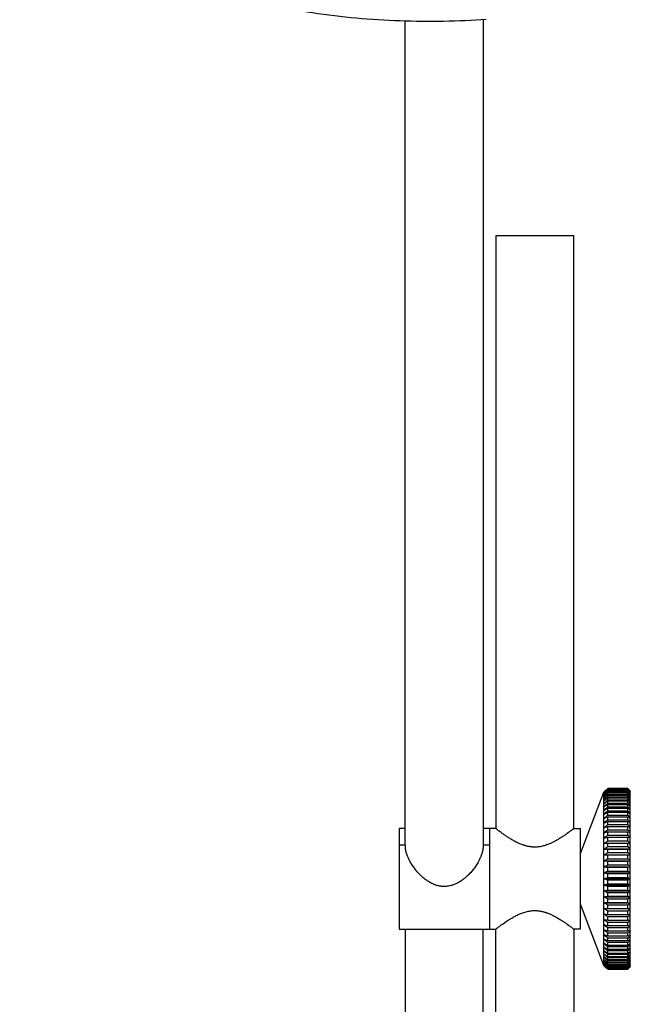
# Paper-space layout '_Inferior' of a CAD drawing. Header units: millimetres. Extents: x 269 to 519, y -705 to -109.
# Tile 2 of 3: x 292 to 413, y -509 to -313. Entities that reach past the tile are written whole.
import ezdxf

# ---------------------------------------------------------------- set-up
doc = ezdxf.new("R2010")
doc.units = ezdxf.units.MM

psp = doc.layouts.new('_Inferior')

# ---------------------------------------------------------------- linework, layer by layer
at = {"color": 7, "linetype": 'Continuous', "lineweight": 25}
for p, q in [((368.58, -477.41), (368.58, -313.31)), ((384.08, -313.06), (384.08, -477.41)), ((386.58, -356.1), (386.58, -474.1)), ((402.08, -474.1), (402.08, -356.1)), ((408.01, -466.91), (408.83, -466.1)), ((412.83, -466.1), (408.83, -466.1)), ((408.83, -466.1), (412.83, -466.1)), ((412.83, -466.12), (408.83, -466.12)), ((408.83, -466.17), (412.83, -466.17)), ((412.83, -466.23), (408.83, -466.23)), ((408.83, -466.33), (412.83, -466.33)), ((412.83, -466.43), (408.83, -466.43)), ((413.33, -466.6), (412.83, -466.1)), ((412.83, -466.1), (413.33, -466.61)), ((413.33, -466.61), (412.83, -466.12)), ((412.83, -466.17), (413.33, -466.69)), ((413.33, -466.71), (412.83, -466.23)), ((412.83, -466.33), (413.33, -466.85)), ((413.33, -466.88), (412.83, -466.43)), ((408.01, -466.91), (403.33, -479.1)), ((408.15, -467.04), (408.01, -467.18)), ((408.83, -466.57), (412.83, -466.57)), ((412.83, -466.71), (408.83, -466.71)), ((408.83, -466.9), (412.83, -466.9)), ((412.83, -467.07), (408.83, -467.07)), ((408.83, -467.31), (412.83, -467.31)), ((412.83, -467.52), (408.83, -467.52)), ((408.83, -467.8), (412.83, -467.8)), ((412.83, -468.05), (408.83, -468.05)), ((408.83, -468.37), (412.83, -468.37)), ((412.83, -466.57), (413.33, -467.1)), ((413.33, -467.14), (412.83, -466.71)), ((412.83, -466.9), (413.33, -467.43)), ((413.33, -467.48), (412.83, -467.07)), ((412.83, -467.31), (413.33, -467.85)), ((413.33, -467.91), (412.83, -467.52)), ((412.83, -467.8), (413.33, -468.34)), ((413.33, -468.41), (412.83, -468.05)), ((412.83, -468.37), (413.33, -468.91)), ((412.83, -468.65), (408.83, -468.65)), ((408.83, -469.02), (412.83, -469.02)), ((412.83, -469.34), (408.83, -469.34)), ((408.83, -469.75), (412.83, -469.75)), ((412.83, -470.09), (408.83, -470.09)), ((413.33, -468.99), (412.83, -468.65)), ((412.83, -469.02), (413.33, -469.55)), ((413.33, -469.64), (412.83, -469.34)), ((412.83, -469.75), (413.33, -470.26)), ((413.33, -470.36), (412.83, -470.09)), ((413.33, -468.93), (413.33, -468.91)), ((408.83, -470.54), (412.83, -470.54)), ((412.83, -470.91), (408.83, -470.91)), ((408.83, -471.4), (412.83, -471.4)), ((412.83, -471.8), (408.83, -471.8)), ((408.83, -472.32), (412.83, -472.32)), ((412.83, -470.54), (413.33, -471.04)), ((413.33, -471.15), (412.83, -470.91)), ((412.83, -471.4), (413.33, -471.89)), ((413.33, -472), (412.83, -471.8)), ((412.83, -472.32), (413.33, -472.79)), ((413.33, -471.24), (413.33, -471.04)), ((413.33, -472.08), (413.33, -471.89)), ((368.58, -474.1), (367.33, -474.1)), ((386.58, -474.1), (384.08, -474.1)), ((402.08, -474.1), (403.33, -474.1)), ((412.83, -472.75), (408.83, -472.75)), ((408.83, -473.3), (412.83, -473.3)), ((412.83, -473.75), (408.83, -473.75)), ((408.83, -474.33), (412.83, -474.33)), ((413.33, -472.91), (412.83, -472.75)), ((412.83, -473.3), (413.33, -473.75)), ((413.33, -473.88), (412.83, -473.75)), ((412.83, -474.33), (413.33, -474.76)), ((413.33, -472.98), (413.33, -472.79)), ((413.33, -473.93), (413.33, -473.75)), ((412.83, -474.8), (408.83, -474.8)), ((408.83, -475.4), (412.83, -475.4)), ((412.83, -475.9), (408.83, -475.9)), ((413.33, -474.9), (412.83, -474.8)), ((412.83, -475.4), (413.33, -475.81)), ((413.33, -475.96), (412.83, -475.9)), ((413.33, -474.93), (413.33, -474.76)), ((413.33, -475.98), (413.33, -475.81)), ((368.58, -477.41), (367.33, -477.41)), ((385.33, -477.41), (384.08, -477.41)), ((408.13, -478.18), (413.33, -478.18)), ((408.83, -476.53), (412.83, -476.53)), ((412.83, -477.04), (408.83, -477.04)), ((408.83, -477.68), (412.83, -477.68)), ((412.83, -478.21), (408.83, -478.21)), ((412.83, -476.53), (413.33, -476.91)), ((413.33, -477.06), (412.83, -477.04)), ((412.83, -477.68), (413.33, -478.04)), ((413.33, -478.19), (412.83, -478.21)), ((413.33, -477.06), (413.33, -476.91)), ((413.33, -478.19), (413.33, -478.04)), ((408.13, -479.33), (413.33, -479.33)), ((408.83, -478.87), (412.83, -478.87)), ((412.83, -479.41), (408.83, -479.41)), ((408.83, -480.09), (412.83, -480.09)), ((412.83, -478.87), (413.33, -479.2)), ((413.33, -479.35), (412.83, -479.41)), ((412.83, -480.09), (413.33, -480.38)), ((413.33, -479.35), (413.33, -479.2)), ((408.13, -480.5), (413.33, -480.5)), ((408.13, -481.69), (413.33, -481.69)), ((412.83, -480.63), (408.83, -480.63)), ((408.83, -481.32), (412.83, -481.32)), ((412.83, -481.87), (408.83, -481.87)), ((413.33, -480.54), (412.83, -480.63)), ((412.83, -481.32), (413.33, -481.59)), ((413.33, -481.74), (412.83, -481.87)), ((413.33, -480.54), (413.33, -480.38)), ((413.33, -481.74), (413.33, -481.59)), ((408.13, -482.89), (413.33, -482.89)), ((408.13, -484.1), (413.33, -484.1)), ((408.83, -482.57), (412.83, -482.57)), ((412.83, -483.12), (408.83, -483.12)), ((408.83, -483.82), (412.83, -483.82)), ((412.83, -482.57), (413.33, -482.8)), ((413.33, -482.96), (412.83, -483.12)), ((412.83, -483.82), (413.33, -484.02)), ((413.33, -484.18), (412.83, -484.38)), ((413.33, -482.96), (413.33, -482.8)), ((413.33, -484.18), (413.33, -484.02)), ((408.13, -485.31), (413.33, -485.31)), ((412.83, -484.38), (408.83, -484.38)), ((408.83, -485.08), (412.83, -485.08)), ((412.83, -485.64), (408.83, -485.64)), ((412.83, -485.08), (413.33, -485.24)), ((413.33, -485.4), (412.83, -485.64)), ((413.33, -485.4), (413.33, -485.24)), ((408.13, -486.51), (413.33, -486.51)), ((408.13, -487.7), (413.33, -487.7)), ((408.83, -486.33), (412.83, -486.33)), ((412.83, -486.88), (408.83, -486.88)), ((408.83, -487.57), (412.83, -487.57)), ((412.83, -486.33), (413.33, -486.46)), ((413.33, -486.62), (412.83, -486.88)), ((412.83, -487.57), (413.33, -487.66)), ((413.33, -487.82), (412.83, -488.12)), ((413.33, -486.62), (413.33, -486.46)), ((413.33, -487.82), (413.33, -487.66)), ((403.33, -489.1), (408.01, -501.29)), ((408.13, -488.87), (413.33, -488.87)), ((408.13, -490.02), (413.33, -490.02)), ((412.83, -488.12), (408.83, -488.12)), ((408.83, -488.79), (412.83, -488.79)), ((412.83, -489.33), (408.83, -489.33)), ((408.83, -489.99), (412.83, -489.99)), ((412.83, -488.79), (413.33, -488.85)), ((413.33, -489), (412.83, -489.33)), ((412.83, -489.99), (413.33, -490.01)), ((413.33, -489), (413.33, -488.85)), ((413.33, -490.16), (413.33, -490.01)), ((412.83, -490.52), (408.83, -490.52)), ((408.83, -491.17), (412.83, -491.17)), ((412.83, -491.68), (408.83, -491.68)), ((413.33, -490.16), (412.83, -490.52)), ((412.83, -491.17), (413.33, -491.15)), ((413.33, -491.29), (412.83, -491.68)), ((413.33, -491.29), (413.33, -491.14)), ((408.83, -492.3), (412.83, -492.3)), ((412.83, -492.8), (408.83, -492.8)), ((408.83, -493.4), (412.83, -493.4)), ((412.83, -493.88), (408.83, -493.88)), ((412.83, -492.3), (413.33, -492.25)), ((413.33, -492.39), (412.83, -492.8)), ((412.83, -493.4), (413.33, -493.31)), ((413.33, -493.44), (412.83, -493.88)), ((413.33, -492.39), (413.33, -492.22)), ((413.33, -493.44), (413.33, -493.27)), ((367.33, -494.1), (374.23, -494.1)), ((368.58, -494.1), (368.58, -584.47)), ((378.43, -494.1), (386.58, -494.1)), ((384.08, -584.47), (384.08, -494.1)), ((386.58, -693.1), (386.58, -494.1)), ((403.33, -494.1), (402.08, -494.1)), ((402.08, -494.1), (402.08, -693.1)), ((408.83, -494.45), (412.83, -494.45)), ((412.83, -494.91), (408.83, -494.91)), ((408.83, -495.46), (412.83, -495.46)), ((412.83, -495.88), (408.83, -495.88)), ((412.83, -494.45), (413.33, -494.32)), ((413.33, -494.45), (412.83, -494.91)), ((412.83, -495.46), (413.33, -495.29)), ((413.33, -495.41), (412.83, -495.88)), ((413.33, -494.45), (413.33, -494.27)), ((413.33, -495.41), (413.33, -495.32)), ((408.83, -496.4), (412.83, -496.4)), ((412.83, -496.8), (408.83, -496.8)), ((408.83, -497.29), (412.83, -497.29)), ((412.83, -497.66), (408.83, -497.66)), ((412.83, -496.4), (413.33, -496.2)), ((413.33, -496.31), (412.83, -496.8)), ((412.83, -497.29), (413.33, -497.05)), ((413.33, -497.16), (412.83, -497.66)), ((412.83, -498.11), (413.33, -497.84)), ((413.33, -496.31), (413.33, -496.12)), ((413.33, -497.16), (413.33, -496.96)), ((413.33, -497.94), (413.33, -497.85)), ((408.83, -498.11), (412.83, -498.11)), ((412.83, -498.46), (408.83, -498.46)), ((408.83, -498.87), (412.83, -498.87)), ((412.83, -499.18), (408.83, -499.18)), ((408.83, -499.55), (412.83, -499.55)), ((412.83, -499.83), (408.83, -499.83)), ((413.33, -497.94), (412.83, -498.46)), ((412.83, -498.87), (413.33, -498.56)), ((413.33, -498.65), (412.83, -499.18)), ((412.83, -499.55), (413.33, -499.22)), ((413.33, -499.3), (412.83, -499.83)), ((412.83, -500.15), (413.33, -499.79)), ((408.01, -501.02), (408.15, -501.16)), ((408.83, -502.1), (408.01, -501.29)), ((408.83, -500.15), (412.83, -500.15)), ((412.83, -500.4), (408.83, -500.4)), ((408.83, -500.68), (412.83, -500.68)), ((412.83, -500.89), (408.83, -500.89)), ((408.83, -501.13), (412.83, -501.13)), ((412.83, -501.3), (408.83, -501.3)), ((408.83, -501.5), (412.83, -501.5)), ((412.83, -501.63), (408.83, -501.63)), ((408.83, -501.78), (412.83, -501.78)), ((413.33, -499.86), (412.83, -500.4)), ((412.83, -500.68), (413.33, -500.3)), ((413.33, -500.36), (412.83, -500.89)), ((412.83, -501.13), (413.33, -500.72)), ((413.33, -500.77), (412.83, -501.3)), ((412.83, -501.5), (413.33, -501.06)), ((413.33, -501.1), (412.83, -501.63)), ((412.83, -501.78), (413.33, -501.32)), ((413.33, -501.35), (412.83, -501.87)), ((412.83, -501.97), (413.33, -501.5)), ((413.33, -501.51), (412.83, -502.03)), ((412.83, -502.08), (413.33, -501.59)), ((413.33, -501.59), (412.83, -502.1)), ((412.83, -501.87), (408.83, -501.87)), ((408.83, -501.97), (412.83, -501.97)), ((412.83, -502.03), (408.83, -502.03)), ((408.83, -502.08), (412.83, -502.08)), ((408.83, -502.1), (412.83, -502.1)), ((412.83, -502.1), (408.83, -502.1)), ((412.83, -502.1), (412.83, -502.1))]:
    psp.add_line(p, q, dxfattribs=at)
for points, knots in [([(384.65, -313.04), (379.11, -313.4), (373.37, -313.51), (364.66, -313.2), (361.74, -313.02), (355.92, -312.49), (353.01, -312.15), (347.25, -311.28), (344.41, -310.76), (338.82, -309.55), (336.08, -308.86), (330.75, -307.31), (328.17, -306.45), (323.2, -304.56), (320.82, -303.54), (316.29, -301.35), (314.15, -300.19), (310.14, -297.73), (308.27, -296.44), (304.84, -293.75), (303.27, -292.36), (300.43, -289.5), (299.17, -288.03), (296.97, -285.05), (296.02, -283.53), (294.43, -280.47), (293.78, -278.93), (292.29, -274.3), (291.88, -271.22), (291.96, -268.22)], [0, 0, 0, 0, 0.125, 0.125, 0.1875, 0.1875, 0.25, 0.25, 0.3125, 0.3125, 0.375, 0.375, 0.4375, 0.4375, 0.5, 0.5, 0.5625, 0.5625, 0.625, 0.625, 0.6875, 0.6875, 0.75, 0.75, 0.8125, 0.8125, 0.875, 0.875, 1, 1, 1, 1]), ([(402.08, -356.1), (402.08, -356.1), (402.04, -356.1), (401.86, -356.1), (401.72, -356.1), (401.34, -356.1), (401.1, -356.1), (400.52, -356.1), (400.18, -356.1), (399.43, -356.1), (399.01, -356.1), (398.12, -356.1), (397.66, -356.1), (396.7, -356.1), (396.22, -356.1), (395.26, -356.1), (394.78, -356.1), (393.87, -356.1), (393.4, -356.1), (392.44, -356.1), (391.95, -356.1), (391, -356.1), (390.53, -356.1), (389.64, -356.1), (389.22, -356.1), (388.47, -356.1), (388.13, -356.1), (387.55, -356.1), (387.31, -356.1), (386.93, -356.1), (386.79, -356.1), (386.62, -356.1), (386.58, -356.1), (386.58, -356.1)], [0, 0, 0, 0, 0.0625, 0.0625, 0.125, 0.125, 0.1875, 0.1875, 0.25, 0.25, 0.3125, 0.3125, 0.375, 0.375, 0.4375, 0.4375, 0.5, 0.5, 0.5625, 0.5625, 0.625, 0.625, 0.6875, 0.6875, 0.75, 0.75, 0.8125, 0.8125, 0.875, 0.875, 0.9375, 0.9375, 1, 1, 1, 1]), ([(408.01, -466.91), (408.01, -466.91), (408.01, -467), (408.01, -467.4), (408.01, -467.7), (408.01, -468.54), (408.01, -469.07), (408.01, -470.36), (408.01, -471.11), (408.01, -472.79), (408.01, -473.71), (408.01, -475.68), (408.01, -476.72), (408.01, -478.83), (408.01, -479.91), (408.01, -482.04), (408.01, -483.09), (408.01, -485.11), (408.01, -486.16), (408.01, -488.29), (408.01, -489.37), (408.01, -491.49), (408.01, -492.52), (408.01, -494.49), (408.01, -495.42), (408.01, -497.09), (408.01, -497.84), (408.01, -499.13), (408.01, -499.66), (408.01, -500.5), (408.01, -500.8), (408.01, -501.2), (408.01, -501.29), (408.01, -501.29)], [0, 0, 0, 0, 0.0625, 0.0625, 0.125, 0.125, 0.1875, 0.1875, 0.25, 0.25, 0.3125, 0.3125, 0.375, 0.375, 0.4375, 0.4375, 0.5, 0.5, 0.5625, 0.5625, 0.625, 0.625, 0.6875, 0.6875, 0.75, 0.75, 0.8125, 0.8125, 0.875, 0.875, 0.9375, 0.9375, 1, 1, 1, 1]), ([(367.33, -474.16), (367.33, -474.14), (367.33, -474.03), (367.33, -474.55), (367.33, -475.65), (367.33, -476.84), (367.33, -477.41)], [0, 0, 0, 0, 0.0623, 0.389833, 0.705549, 1, 1, 1, 1]), ([(385.33, -474.16), (385.33, -474.14), (385.33, -474.03), (385.33, -474.55), (385.33, -475.65), (385.33, -476.84), (385.33, -477.41)], [0, 0, 0, 0, 0.0623, 0.389833, 0.705549, 1, 1, 1, 1]), ([(385.33, -474.1), (385.33, -474.1), (385.33, -474.15), (385.33, -474.38), (385.33, -474.56), (385.33, -475.05), (385.33, -475.36), (385.33, -476.1), (385.33, -476.54), (385.33, -477.52), (385.33, -478.06), (385.33, -479.2), (385.33, -479.8), (385.33, -481.04), (385.33, -481.66), (385.33, -482.9), (385.33, -483.51), (385.33, -484.69), (385.33, -485.3), (385.33, -486.54), (385.33, -487.17), (385.33, -488.4), (385.33, -489), (385.33, -490.14), (385.33, -490.68), (385.33, -491.66), (385.33, -492.1), (385.33, -492.84), (385.33, -493.16), (385.33, -493.64), (385.33, -493.82), (385.33, -494.05), (385.33, -494.1), (385.33, -494.1)], [0, 0, 0, 0, 0.0625, 0.0625, 0.125, 0.125, 0.1875, 0.1875, 0.25, 0.25, 0.3125, 0.3125, 0.375, 0.375, 0.4375, 0.4375, 0.5, 0.5, 0.5625, 0.5625, 0.625, 0.625, 0.6875, 0.6875, 0.75, 0.75, 0.8125, 0.8125, 0.875, 0.875, 0.9375, 0.9375, 1, 1, 1, 1]), ([(394.33, -477.78), (394.26, -477.78), (394.11, -477.78), (393.9, -477.77), (393.69, -477.75), (393.47, -477.72), (393.26, -477.69), (393.04, -477.65), (392.83, -477.61), (392.61, -477.55), (392.39, -477.49), (392.18, -477.43), (391.96, -477.35), (391.57, -477.21), (391, -476.97), (390.28, -476.6), (389.58, -476.2), (388.93, -475.79), (388.35, -475.4), (387.85, -475.05), (387.44, -474.76), (387.15, -474.54), (386.95, -474.39), (386.82, -474.28), (386.71, -474.2), (386.63, -474.14), (386.59, -474.11), (386.58, -474.1), (386.58, -474.1)], [0, 0, 0, 0, 0.0166242, 0.0333055, 0.0500752, 0.0669643, 0.0840031, 0.1012212, 0.1186474, 0.1363095, 0.1542342, 0.1724471, 0.1909727, 0.2098342, 0.2755723, 0.3448957, 0.4191569, 0.494643, 0.567531, 0.6388891, 0.7048373, 0.768879, 0.8085111, 0.8475914, 0.8861985, 0.9244131, 0.9623183, 1, 1, 1, 1]), ([(402.08, -474.1), (402.08, -474.1), (402.07, -474.1), (402.06, -474.11), (402.04, -474.13), (402.02, -474.15), (401.98, -474.17), (401.94, -474.21), (401.89, -474.24), (401.83, -474.29), (401.77, -474.34), (401.7, -474.39), (401.62, -474.45), (401.47, -474.57), (401.21, -474.76), (400.8, -475.06), (400.31, -475.4), (399.72, -475.79), (399.07, -476.2), (398.37, -476.6), (397.65, -476.97), (397.02, -477.24), (396.48, -477.43), (396.04, -477.56), (395.61, -477.66), (395.18, -477.73), (394.75, -477.77), (394.47, -477.78), (394.33, -477.78)], [0, 0, 0, 0, 0.018835, 0.037714, 0.05665, 0.075653, 0.094733, 0.113902, 0.133169, 0.152545, 0.172039, 0.191662, 0.211423, 0.231332, 0.295416, 0.361422, 0.432844, 0.505808, 0.581171, 0.655336, 0.724714, 0.790607, 0.827901, 0.863954, 0.898966, 0.933154, 0.966751, 1, 1, 1, 1]), ([(403.33, -474.1), (403.33, -474.1), (403.33, -474.15), (403.33, -474.38), (403.33, -474.56), (403.33, -475.05), (403.33, -475.36), (403.33, -476.1), (403.33, -476.54), (403.33, -477.52), (403.33, -478.06), (403.33, -479.2), (403.33, -479.8), (403.33, -481.04), (403.33, -481.66), (403.33, -482.9), (403.33, -483.51), (403.33, -484.69), (403.33, -485.3), (403.33, -486.54), (403.33, -487.17), (403.33, -488.4), (403.33, -489), (403.33, -490.14), (403.33, -490.68), (403.33, -491.66), (403.33, -492.1), (403.33, -492.84), (403.33, -493.16), (403.33, -493.64), (403.33, -493.82), (403.33, -494.05), (403.33, -494.1), (403.33, -494.1)], [0, 0, 0, 0, 0.0625, 0.0625, 0.125, 0.125, 0.1875, 0.1875, 0.25, 0.25, 0.3125, 0.3125, 0.375, 0.375, 0.4375, 0.4375, 0.5, 0.5, 0.5625, 0.5625, 0.625, 0.625, 0.6875, 0.6875, 0.75, 0.75, 0.8125, 0.8125, 0.875, 0.875, 0.9375, 0.9375, 1, 1, 1, 1]), ([(367.33, -477.41), (367.33, -478.06), (367.33, -479.41), (367.33, -481.91), (367.33, -484.63), (367.33, -487.32), (367.33, -489.69), (367.33, -491.61), (367.33, -493.05), (367.33, -493.97), (367.33, -494.02), (367.33, -494.04)], [0, 0, 0, 0, 0.107042, 0.221815, 0.340883, 0.459951, 0.574723, 0.681765, 0.788807, 0.90358, 1, 1, 1, 1]), ([(376.33, -485.63), (376.25, -485.63), (376.11, -485.63), (375.9, -485.61), (375.68, -485.59), (375.46, -485.56), (375.25, -485.52), (375.03, -485.46), (374.82, -485.4), (374.6, -485.33), (374.38, -485.25), (374.16, -485.16), (373.94, -485.06), (373.55, -484.87), (373, -484.54), (372.29, -484.02), (371.6, -483.4), (370.95, -482.72), (370.37, -481.99), (369.87, -481.26), (369.45, -480.54), (369.16, -479.92), (368.96, -479.4), (368.82, -478.98), (368.71, -478.56), (368.63, -478.16), (368.59, -477.78), (368.58, -477.53), (368.58, -477.41)], [0, 0, 0, 0, 0.016745, 0.033546, 0.050437, 0.067448, 0.084611, 0.101955, 0.119511, 0.137306, 0.155368, 0.173723, 0.192395, 0.211409, 0.275938, 0.343759, 0.417163, 0.491588, 0.564553, 0.636133, 0.702665, 0.767319, 0.80722, 0.846564, 0.88543, 0.923902, 0.962062, 1, 1, 1, 1]), ([(384.08, -477.41), (384.08, -477.47), (384.07, -477.59), (384.06, -477.78), (384.04, -477.97), (384.02, -478.16), (383.98, -478.36), (383.94, -478.56), (383.89, -478.76), (383.83, -478.97), (383.77, -479.17), (383.7, -479.39), (383.62, -479.6), (383.53, -479.82), (383.25, -480.45), (382.66, -481.53), (381.75, -482.68), (380.93, -483.52), (380.3, -484.07), (379.65, -484.54), (379.05, -484.9), (378.52, -485.15), (378.08, -485.33), (377.64, -485.46), (377.2, -485.56), (376.76, -485.62), (376.47, -485.63), (376.33, -485.63)], [0, 0, 0, 0, 0.018817, 0.037685, 0.056615, 0.075618, 0.094706, 0.113889, 0.133178, 0.152582, 0.172112, 0.191778, 0.21159, 0.231557, 0.251688, 0.387053, 0.529109, 0.596362, 0.661266, 0.724213, 0.785689, 0.823878, 0.860778, 0.8966, 0.931577, 0.965957, 1, 1, 1, 1]), ([(385.33, -477.41), (385.33, -478.06), (385.33, -479.41), (385.33, -481.91), (385.33, -484.63), (385.33, -487.32), (385.33, -489.69), (385.33, -491.61), (385.33, -493.05), (385.33, -493.97), (385.33, -494.02), (385.33, -494.04)], [0, 0, 0, 0, 0.107042, 0.221815, 0.340883, 0.459951, 0.574723, 0.681765, 0.788807, 0.90358, 1, 1, 1, 1]), ([(386.58, -494.1), (386.58, -494.1), (386.58, -494.1), (386.59, -494.09), (386.61, -494.08), (386.64, -494.06), (386.67, -494.03), (386.71, -494), (386.76, -493.96), (386.82, -493.92), (386.88, -493.87), (386.95, -493.81), (387.03, -493.75), (387.29, -493.56), (387.85, -493.14), (388.73, -492.53), (389.58, -492), (390.28, -491.6), (391, -491.23), (391.63, -490.96), (392.17, -490.77), (392.61, -490.65), (393.04, -490.55), (393.47, -490.47), (393.9, -490.43), (394.18, -490.42), (394.33, -490.42)], [0, 0, 0, 0, 0.0188091, 0.0376666, 0.0565834, 0.0755707, 0.0946392, 0.1137995, 0.1330621, 0.152437, 0.1719345, 0.1915644, 0.2113365, 0.2312605, 0.3647075, 0.5052221, 0.5807296, 0.6550228, 0.7243707, 0.7901423, 0.8275338, 0.8636756, 0.8987677, 0.9330283, 0.9666907, 1, 1, 1, 1]), ([(394.33, -490.42), (394.4, -490.42), (394.54, -490.42), (394.75, -490.43), (394.97, -490.45), (395.18, -490.48), (395.4, -490.51), (395.61, -490.55), (395.83, -490.6), (396.04, -490.65), (396.26, -490.71), (396.48, -490.78), (396.69, -490.85), (397.09, -490.99), (397.65, -491.23), (398.37, -491.6), (399.07, -492), (399.72, -492.4), (400.3, -492.79), (400.8, -493.14), (401.21, -493.44), (401.5, -493.66), (401.7, -493.81), (401.84, -493.92), (401.94, -494), (402.02, -494.06), (402.07, -494.09), (402.07, -494.1), (402.08, -494.1)], [0, 0, 0, 0, 0.016642, 0.03334, 0.050125, 0.067028, 0.08408, 0.10131, 0.118747, 0.136419, 0.154353, 0.172575, 0.191108, 0.209977, 0.275583, 0.344488, 0.418542, 0.493538, 0.566461, 0.637988, 0.704071, 0.768288, 0.808019, 0.847196, 0.885901, 0.924214, 0.962218, 1, 1, 1, 1]), ([(374.23, -494.1), (374.46, -494.1), (375.11, -494.1), (376.27, -494.08), (377.47, -494.1), (378.16, -494.1), (378.43, -494.1)], [0, 0, 0, 0, 0.177729, 0.486482, 0.794965, 1, 1, 1, 1])]:
    psp.add_open_spline(points, degree=3, knots=knots, dxfattribs=at)
for points in [[(408.13, -466.81), (408.36, -466.58), (408.59, -466.34), (408.83, -466.1)], [(408.13, -466.89), (408.36, -466.66), (408.59, -466.42), (408.83, -466.17)], [(408.13, -467.06), (408.36, -466.82), (408.59, -466.58), (408.83, -466.33)], [(408.83, -466.43), (408.59, -466.64), (408.36, -466.85), (408.13, -467.06)], [(408.83, -466.1), (408.83, -466.1), (408.83, -466.1), (408.83, -466.1)], [(408.83, -466.17), (408.83, -466.15), (408.83, -466.14), (408.83, -466.12)], [(408.83, -466.33), (408.83, -466.29), (408.83, -466.26), (408.83, -466.23)], [(408.83, -466.57), (408.83, -466.52), (408.83, -466.47), (408.83, -466.43)], [(412.83, -466.1), (412.83, -466.1), (412.83, -466.1), (412.83, -466.1)], [(412.83, -466.17), (412.83, -466.15), (412.83, -466.14), (412.83, -466.12)], [(412.83, -466.33), (412.83, -466.29), (412.83, -466.26), (412.83, -466.23)], [(412.83, -466.57), (412.83, -466.52), (412.83, -466.47), (412.83, -466.43)], [(408.13, -467.31), (408.36, -467.07), (408.59, -466.82), (408.83, -466.57)], [(408.83, -466.71), (408.59, -466.91), (408.36, -467.11), (408.13, -467.31)], [(408.13, -467.65), (408.36, -467.4), (408.59, -467.15), (408.83, -466.9)], [(408.83, -467.07), (408.59, -467.26), (408.36, -467.46), (408.13, -467.65)], [(408.13, -468.06), (408.36, -467.81), (408.59, -467.56), (408.83, -467.31)], [(408.83, -467.52), (408.59, -467.7), (408.36, -467.88), (408.13, -468.06)], [(408.13, -468.55), (408.36, -468.3), (408.59, -468.05), (408.83, -467.8)], [(408.83, -468.05), (408.59, -468.22), (408.36, -468.38), (408.13, -468.55)], [(408.13, -469.12), (408.36, -468.87), (408.59, -468.62), (408.83, -468.37)], [(408.83, -466.9), (408.83, -466.83), (408.83, -466.77), (408.83, -466.71)], [(408.83, -467.31), (408.83, -467.23), (408.83, -467.15), (408.83, -467.07)], [(408.83, -467.8), (408.83, -467.7), (408.83, -467.61), (408.83, -467.52)], [(408.83, -468.37), (408.83, -468.26), (408.83, -468.15), (408.83, -468.05)], [(412.83, -466.9), (412.83, -466.83), (412.83, -466.77), (412.83, -466.71)], [(412.83, -467.31), (412.83, -467.23), (412.83, -467.15), (412.83, -467.07)], [(412.83, -467.8), (412.83, -467.7), (412.83, -467.61), (412.83, -467.52)], [(412.83, -468.37), (412.83, -468.26), (412.83, -468.15), (412.83, -468.05)], [(413.33, -466.85), (413.33, -466.79), (413.33, -466.74), (413.33, -466.71)], [(413.33, -467.1), (413.33, -467.02), (413.33, -466.94), (413.33, -466.88)], [(413.33, -467.43), (413.33, -467.33), (413.33, -467.23), (413.33, -467.14)], [(413.33, -467.85), (413.33, -467.71), (413.33, -467.59), (413.33, -467.48)], [(413.33, -468.34), (413.33, -468.18), (413.33, -468.04), (413.33, -467.91)], [(413.33, -468.91), (413.33, -468.73), (413.33, -468.56), (413.33, -468.41)], [(408.83, -468.65), (408.59, -468.81), (408.36, -468.96), (408.13, -469.12)], [(408.13, -469.76), (408.36, -469.52), (408.59, -469.27), (408.83, -469.02)], [(408.83, -469.34), (408.59, -469.48), (408.36, -469.62), (408.13, -469.76)], [(408.13, -470.47), (408.36, -470.23), (408.59, -469.99), (408.83, -469.75)], [(408.83, -470.09), (408.59, -470.22), (408.36, -470.34), (408.13, -470.47)], [(408.83, -469.02), (408.83, -468.9), (408.83, -468.77), (408.83, -468.65)], [(408.83, -469.75), (408.83, -469.61), (408.83, -469.47), (408.83, -469.34)], [(408.83, -470.54), (408.83, -470.39), (408.83, -470.24), (408.83, -470.09)], [(412.83, -469.02), (412.83, -468.9), (412.83, -468.77), (412.83, -468.65)], [(412.83, -469.75), (412.83, -469.61), (412.83, -469.47), (412.83, -469.34)], [(412.83, -470.54), (412.83, -470.39), (412.83, -470.24), (412.83, -470.09)], [(413.33, -469.55), (413.33, -469.35), (413.33, -469.16), (413.33, -468.99)], [(413.33, -470.26), (413.33, -470.05), (413.33, -469.84), (413.33, -469.64)], [(413.33, -471.04), (413.33, -470.81), (413.33, -470.58), (413.33, -470.36)], [(408.13, -471.24), (408.36, -471.01), (408.59, -470.78), (408.83, -470.54)], [(408.83, -470.91), (408.59, -471.02), (408.36, -471.13), (408.13, -471.24)], [(408.13, -472.08), (408.36, -471.86), (408.59, -471.63), (408.83, -471.4)], [(408.83, -471.8), (408.59, -471.89), (408.36, -471.99), (408.13, -472.08)], [(408.13, -472.98), (408.36, -472.76), (408.59, -472.54), (408.83, -472.32)], [(408.83, -471.4), (408.83, -471.23), (408.83, -471.07), (408.83, -470.91)], [(408.83, -472.32), (408.83, -472.14), (408.83, -471.97), (408.83, -471.8)], [(412.83, -471.4), (412.83, -471.23), (412.83, -471.07), (412.83, -470.91)], [(412.83, -472.32), (412.83, -472.14), (412.83, -471.97), (412.83, -471.8)], [(413.33, -471.89), (413.33, -471.63), (413.33, -471.39), (413.33, -471.15)], [(413.33, -472.79), (413.33, -472.52), (413.33, -472.26), (413.33, -472)], [(408.83, -472.75), (408.59, -472.82), (408.36, -472.9), (408.13, -472.98)], [(408.13, -473.93), (408.36, -473.72), (408.59, -473.51), (408.83, -473.3)], [(408.83, -473.75), (408.59, -473.81), (408.36, -473.87), (408.13, -473.93)], [(408.13, -474.93), (408.36, -474.73), (408.59, -474.53), (408.83, -474.33)], [(408.83, -473.3), (408.83, -473.11), (408.83, -472.93), (408.83, -472.75)], [(408.83, -474.33), (408.83, -474.13), (408.83, -473.94), (408.83, -473.75)], [(412.83, -473.3), (412.83, -473.11), (412.83, -472.93), (412.83, -472.75)], [(412.83, -474.33), (412.83, -474.13), (412.83, -473.94), (412.83, -473.75)], [(413.33, -473.75), (413.33, -473.46), (413.33, -473.19), (413.33, -472.91)], [(413.33, -474.76), (413.33, -474.46), (413.33, -474.17), (413.33, -473.88)], [(408.83, -474.8), (408.59, -474.85), (408.36, -474.89), (408.13, -474.93)], [(408.13, -475.98), (408.36, -475.79), (408.59, -475.6), (408.83, -475.4)], [(408.83, -475.9), (408.59, -475.93), (408.36, -475.95), (408.13, -475.98)], [(408.83, -475.4), (408.83, -475.2), (408.83, -475), (408.83, -474.8)], [(408.83, -476.53), (408.83, -476.31), (408.83, -476.11), (408.83, -475.9)], [(412.83, -475.4), (412.83, -475.2), (412.83, -475), (412.83, -474.8)], [(412.83, -476.53), (412.83, -476.31), (412.83, -476.11), (412.83, -475.9)], [(413.33, -475.81), (413.33, -475.5), (413.33, -475.2), (413.33, -474.9)], [(413.33, -476.91), (413.33, -476.59), (413.33, -476.27), (413.33, -475.96)], [(408.13, -477.06), (408.36, -476.89), (408.59, -476.71), (408.83, -476.53)], [(408.83, -477.04), (408.59, -477.05), (408.36, -477.05), (408.13, -477.06)], [(408.13, -478.18), (408.36, -478.02), (408.59, -477.85), (408.83, -477.68)], [(408.83, -478.21), (408.59, -478.2), (408.36, -478.19), (408.13, -478.18)], [(408.83, -477.68), (408.83, -477.47), (408.83, -477.25), (408.83, -477.04)], [(408.83, -478.87), (408.83, -478.65), (408.83, -478.43), (408.83, -478.21)], [(412.83, -477.68), (412.83, -477.47), (412.83, -477.25), (412.83, -477.04)], [(412.83, -478.87), (412.83, -478.65), (412.83, -478.43), (412.83, -478.21)], [(413.33, -478.04), (413.33, -477.71), (413.33, -477.38), (413.33, -477.06)], [(413.33, -479.2), (413.33, -478.86), (413.33, -478.52), (413.33, -478.19)], [(408.13, -479.33), (408.36, -479.18), (408.59, -479.03), (408.83, -478.87)], [(408.83, -479.41), (408.59, -479.38), (408.36, -479.36), (408.13, -479.33)], [(408.13, -480.5), (408.36, -480.37), (408.59, -480.23), (408.83, -480.09)], [(408.83, -480.09), (408.83, -479.86), (408.83, -479.63), (408.83, -479.41)], [(412.83, -480.09), (412.83, -479.86), (412.83, -479.63), (412.83, -479.41)], [(413.33, -480.38), (413.33, -480.04), (413.33, -479.69), (413.33, -479.35)], [(408.83, -480.63), (408.59, -480.59), (408.36, -480.55), (408.13, -480.5)], [(408.13, -481.69), (408.36, -481.57), (408.59, -481.45), (408.83, -481.32)], [(408.83, -481.87), (408.59, -481.81), (408.36, -481.75), (408.13, -481.69)], [(408.83, -481.32), (408.83, -481.09), (408.83, -480.86), (408.83, -480.63)], [(408.83, -482.57), (408.83, -482.33), (408.83, -482.1), (408.83, -481.87)], [(412.83, -481.32), (412.83, -481.09), (412.83, -480.86), (412.83, -480.63)], [(412.83, -482.57), (412.83, -482.33), (412.83, -482.1), (412.83, -481.87)], [(413.33, -481.59), (413.33, -481.24), (413.33, -480.89), (413.33, -480.54)], [(413.33, -482.8), (413.33, -482.45), (413.33, -482.1), (413.33, -481.74)], [(408.13, -482.89), (408.36, -482.79), (408.59, -482.68), (408.83, -482.57)], [(408.83, -483.12), (408.59, -483.05), (408.36, -482.97), (408.13, -482.89)], [(408.13, -484.1), (408.36, -484.01), (408.59, -483.92), (408.83, -483.82)], [(408.83, -484.38), (408.59, -484.29), (408.36, -484.19), (408.13, -484.1)], [(408.83, -483.82), (408.83, -483.59), (408.83, -483.36), (408.83, -483.12)], [(412.83, -483.82), (412.83, -483.59), (412.83, -483.36), (412.83, -483.12)], [(413.33, -484.02), (413.33, -483.67), (413.33, -483.31), (413.33, -482.96)], [(413.33, -485.24), (413.33, -484.89), (413.33, -484.53), (413.33, -484.18)], [(408.13, -485.31), (408.36, -485.23), (408.59, -485.16), (408.83, -485.08)], [(408.83, -485.64), (408.59, -485.53), (408.36, -485.42), (408.13, -485.31)], [(408.83, -485.08), (408.83, -484.85), (408.83, -484.61), (408.83, -484.38)], [(408.83, -486.33), (408.83, -486.1), (408.83, -485.87), (408.83, -485.64)], [(412.83, -485.08), (412.83, -484.85), (412.83, -484.61), (412.83, -484.38)], [(412.83, -486.33), (412.83, -486.1), (412.83, -485.87), (412.83, -485.64)], [(413.33, -486.46), (413.33, -486.11), (413.33, -485.75), (413.33, -485.4)], [(408.13, -486.51), (408.36, -486.45), (408.59, -486.39), (408.83, -486.33)], [(408.83, -486.88), (408.59, -486.76), (408.36, -486.63), (408.13, -486.51)], [(408.13, -487.7), (408.36, -487.66), (408.59, -487.61), (408.83, -487.57)], [(408.83, -488.12), (408.59, -487.98), (408.36, -487.84), (408.13, -487.7)], [(408.83, -487.57), (408.83, -487.34), (408.83, -487.11), (408.83, -486.88)], [(412.83, -487.57), (412.83, -487.34), (412.83, -487.11), (412.83, -486.88)], [(413.33, -487.66), (413.33, -487.31), (413.33, -486.97), (413.33, -486.62)], [(413.33, -488.85), (413.33, -488.51), (413.33, -488.16), (413.33, -487.82)], [(408.13, -488.87), (408.36, -488.84), (408.59, -488.82), (408.83, -488.79)], [(408.83, -489.33), (408.59, -489.18), (408.36, -489.02), (408.13, -488.87)], [(408.13, -490.02), (408.36, -490.01), (408.59, -490), (408.83, -489.99)], [(408.83, -490.52), (408.59, -490.35), (408.36, -490.18), (408.13, -490.02)], [(408.83, -488.79), (408.83, -488.57), (408.83, -488.34), (408.83, -488.12)], [(408.83, -489.99), (408.83, -489.77), (408.83, -489.55), (408.83, -489.33)], [(412.83, -488.79), (412.83, -488.57), (412.83, -488.34), (412.83, -488.12)], [(412.83, -489.99), (412.83, -489.77), (412.83, -489.55), (412.83, -489.33)], [(413.33, -490.01), (413.33, -489.68), (413.33, -489.34), (413.33, -489)], [(408.13, -491.14), (408.36, -491.15), (408.59, -491.16), (408.83, -491.17)], [(408.83, -491.68), (408.59, -491.5), (408.36, -491.32), (408.13, -491.14)], [(408.83, -491.17), (408.83, -490.95), (408.83, -490.74), (408.83, -490.52)], [(408.83, -492.3), (408.83, -492.1), (408.83, -491.89), (408.83, -491.68)], [(412.83, -491.17), (412.83, -490.95), (412.83, -490.74), (412.83, -490.52)], [(412.83, -492.3), (412.83, -492.1), (412.83, -491.89), (412.83, -491.68)], [(413.33, -491.15), (413.33, -490.82), (413.33, -490.49), (413.33, -490.16)], [(413.33, -492.25), (413.33, -491.93), (413.33, -491.61), (413.33, -491.29)], [(408.13, -492.22), (408.36, -492.25), (408.59, -492.28), (408.83, -492.3)], [(408.83, -492.8), (408.59, -492.6), (408.36, -492.41), (408.13, -492.22)], [(408.13, -493.27), (408.36, -493.31), (408.59, -493.36), (408.83, -493.4)], [(408.83, -493.88), (408.59, -493.67), (408.36, -493.47), (408.13, -493.27)], [(408.83, -493.4), (408.83, -493.2), (408.83, -493), (408.83, -492.8)], [(408.83, -494.45), (408.83, -494.26), (408.83, -494.07), (408.83, -493.88)], [(412.83, -493.4), (412.83, -493.2), (412.83, -493), (412.83, -492.8)], [(412.83, -494.45), (412.83, -494.26), (412.83, -494.07), (412.83, -493.88)], [(413.33, -493.31), (413.33, -493.01), (413.33, -492.7), (413.33, -492.39)], [(413.33, -494.32), (413.33, -494.04), (413.33, -493.74), (413.33, -493.44)], [(408.13, -494.27), (408.36, -494.33), (408.59, -494.39), (408.83, -494.45)], [(408.83, -494.91), (408.59, -494.69), (408.36, -494.48), (408.13, -494.27)], [(408.13, -495.22), (408.36, -495.3), (408.59, -495.38), (408.83, -495.46)], [(408.83, -495.88), (408.59, -495.66), (408.36, -495.44), (408.13, -495.22)], [(408.83, -495.46), (408.83, -495.28), (408.83, -495.09), (408.83, -494.91)], [(408.83, -496.4), (408.83, -496.23), (408.83, -496.06), (408.83, -495.88)], [(412.83, -495.46), (412.83, -495.28), (412.83, -495.09), (412.83, -494.91)], [(412.83, -496.4), (412.83, -496.23), (412.83, -496.06), (412.83, -495.88)], [(413.33, -495.29), (413.33, -495.02), (413.33, -494.74), (413.33, -494.45)], [(413.33, -496.2), (413.33, -495.94), (413.33, -495.68), (413.33, -495.41)], [(408.13, -496.12), (408.36, -496.21), (408.59, -496.31), (408.83, -496.4)], [(408.83, -496.8), (408.59, -496.57), (408.36, -496.35), (408.13, -496.12)], [(408.13, -496.96), (408.36, -497.07), (408.59, -497.18), (408.83, -497.29)], [(408.83, -497.66), (408.59, -497.43), (408.36, -497.19), (408.13, -496.96)], [(408.13, -497.73), (408.36, -497.86), (408.59, -497.98), (408.83, -498.11)], [(408.83, -498.46), (408.59, -498.21), (408.36, -497.97), (408.13, -497.73)], [(408.83, -497.29), (408.83, -497.13), (408.83, -496.97), (408.83, -496.8)], [(408.83, -498.11), (408.83, -497.97), (408.83, -497.82), (408.83, -497.66)], [(412.83, -497.29), (412.83, -497.13), (412.83, -496.97), (412.83, -496.8)], [(412.83, -498.11), (412.83, -497.97), (412.83, -497.82), (412.83, -497.66)], [(413.33, -497.05), (413.33, -496.81), (413.33, -496.57), (413.33, -496.31)], [(413.33, -497.84), (413.33, -497.62), (413.33, -497.39), (413.33, -497.16)], [(408.13, -498.44), (408.36, -498.58), (408.59, -498.72), (408.83, -498.87)], [(408.83, -499.18), (408.59, -498.93), (408.36, -498.69), (408.13, -498.44)], [(408.13, -499.08), (408.36, -499.24), (408.59, -499.39), (408.83, -499.55)], [(408.83, -499.83), (408.59, -499.58), (408.36, -499.33), (408.13, -499.08)], [(408.13, -499.65), (408.36, -499.82), (408.59, -499.99), (408.83, -500.15)], [(408.83, -500.4), (408.59, -500.15), (408.36, -499.9), (408.13, -499.65)], [(408.83, -498.87), (408.83, -498.73), (408.83, -498.6), (408.83, -498.46)], [(408.83, -499.55), (408.83, -499.43), (408.83, -499.31), (408.83, -499.18)], [(408.83, -500.15), (408.83, -500.05), (408.83, -499.94), (408.83, -499.83)], [(412.83, -498.87), (412.83, -498.73), (412.83, -498.6), (412.83, -498.46)], [(412.83, -499.55), (412.83, -499.43), (412.83, -499.31), (412.83, -499.18)], [(412.83, -500.15), (412.83, -500.05), (412.83, -499.94), (412.83, -499.83)], [(413.33, -498.56), (413.33, -498.37), (413.33, -498.16), (413.33, -497.94)], [(413.33, -499.22), (413.33, -499.04), (413.33, -498.85), (413.33, -498.65)], [(413.33, -499.79), (413.33, -499.64), (413.33, -499.47), (413.33, -499.3)], [(408.13, -500.14), (408.36, -500.32), (408.59, -500.5), (408.83, -500.68)], [(408.83, -500.89), (408.59, -500.64), (408.36, -500.39), (408.13, -500.14)], [(408.13, -500.56), (408.36, -500.75), (408.59, -500.94), (408.83, -501.13)], [(408.83, -501.3), (408.59, -501.05), (408.36, -500.8), (408.13, -500.56)], [(408.13, -500.89), (408.36, -501.09), (408.59, -501.29), (408.83, -501.5)], [(408.83, -501.63), (408.59, -501.38), (408.36, -501.13), (408.13, -500.89)], [(408.13, -501.14), (408.36, -501.35), (408.59, -501.56), (408.83, -501.78)], [(408.83, -501.87), (408.59, -501.63), (408.36, -501.38), (408.13, -501.14)], [(408.13, -501.31), (408.36, -501.53), (408.59, -501.75), (408.83, -501.97)], [(408.83, -502.03), (408.59, -501.79), (408.36, -501.55), (408.13, -501.31)], [(408.13, -501.39), (408.36, -501.62), (408.59, -501.85), (408.83, -502.08)], [(408.83, -502.1), (408.59, -501.86), (408.36, -501.62), (408.13, -501.39)], [(408.83, -500.68), (408.83, -500.59), (408.83, -500.5), (408.83, -500.4)], [(408.83, -501.13), (408.83, -501.06), (408.83, -500.98), (408.83, -500.89)], [(408.83, -501.5), (408.83, -501.44), (408.83, -501.37), (408.83, -501.3)], [(408.83, -501.78), (408.83, -501.73), (408.83, -501.68), (408.83, -501.63)], [(412.83, -500.68), (412.83, -500.59), (412.83, -500.5), (412.83, -500.4)], [(412.83, -501.13), (412.83, -501.06), (412.83, -500.98), (412.83, -500.89)], [(412.83, -501.5), (412.83, -501.44), (412.83, -501.37), (412.83, -501.3)], [(412.83, -501.78), (412.83, -501.73), (412.83, -501.68), (412.83, -501.63)], [(413.33, -500.3), (413.33, -500.16), (413.33, -500.02), (413.33, -499.86)], [(413.33, -500.72), (413.33, -500.61), (413.33, -500.49), (413.33, -500.36)], [(413.33, -501.06), (413.33, -500.97), (413.33, -500.88), (413.33, -500.77)], [(413.33, -501.32), (413.33, -501.26), (413.33, -501.18), (413.33, -501.1)], [(413.33, -501.5), (413.33, -501.46), (413.33, -501.41), (413.33, -501.35)], [(408.83, -501.97), (408.83, -501.94), (408.83, -501.91), (408.83, -501.87)], [(408.83, -502.08), (408.83, -502.07), (408.83, -502.05), (408.83, -502.03)], [(408.83, -502.1), (408.83, -502.1), (408.83, -502.1), (408.83, -502.1)], [(412.83, -501.97), (412.83, -501.94), (412.83, -501.91), (412.83, -501.87)], [(412.83, -502.08), (412.83, -502.07), (412.83, -502.05), (412.83, -502.03)], [(412.83, -502.1), (412.83, -502.1), (412.83, -502.1), (412.83, -502.1)]]:
    psp.add_open_spline(points, degree=3, dxfattribs=at)

doc.saveas('drawing.dxf')
